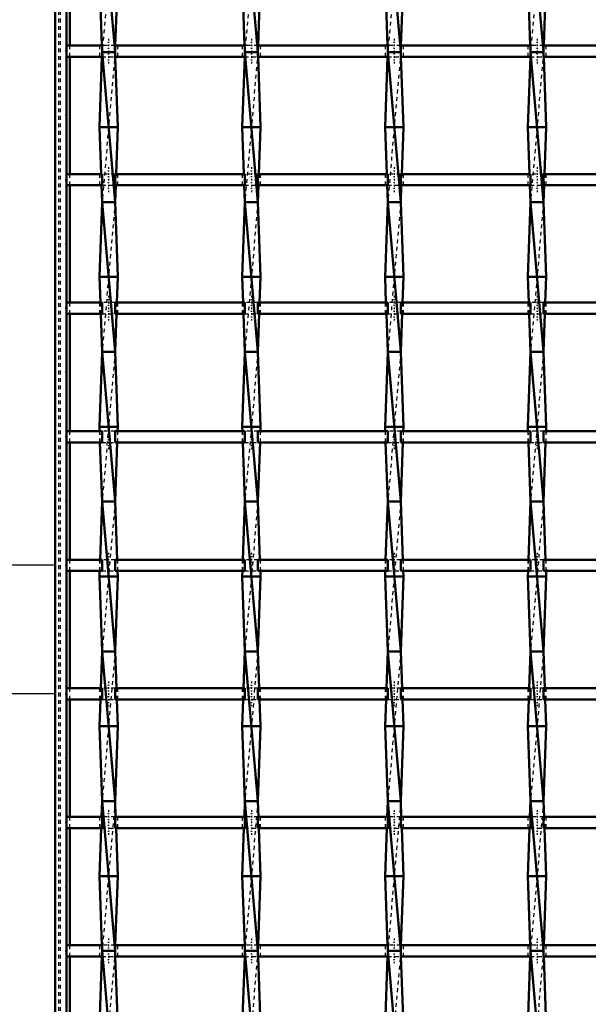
# Model space of a CAD drawing. Header units: millimetres. Extents: x -646 to 551, y -500 to 878.
# Tile 6 of 14: x -309 to -158, y -117 to 146. Entities that reach past the tile are written whole.
import ezdxf

# ---------------------------------------------------------------- set-up
doc = ezdxf.new("R2010")
doc.units = ezdxf.units.MM
doc.linetypes.add('Center', pattern=[1.5, 0.45, -0.5, 0.05, -0.5])
doc.linetypes.add('Dashed', pattern=[2, 1, -1])
for name, color, linetype, lineweight in [('2d ConnectionPoints', 7, 'Continuous', 50), ('AM_0', 7, 'Continuous', 50), ('AM_5', 3, 'Continuous', 25), ('AM_7', 7, 'Center', 25), ('AM_9', 6, 'Dashed', 25)]:
    doc.layers.add(name, color=color, linetype=linetype, lineweight=lineweight)
doc.dimstyles.new('ISO-25', dxfattribs={"dimtxt": 2.5, "dimasz": 2.5, "dimexe": 1.25, "dimexo": 0.625, "dimtad": 1, "dimtxsty": 'Standard', "dimcen": 2.5, "dimadec": 0, "dimazin": 0, "dimtfac": 1, "dimtmove": 0, "dimatfit": 3, "dimfxl": 1, "dimarcsym": 0})

# ---------------------------------------------------------------- blocks, each defined once
blk = doc.blocks.new('3_muslo3zi8k40xttmkiwqqvcgb________0_in_LSSP3303438311600100035010_4')
at = {"layer": 'AM_0'}
for p, q in [((-287.48, 177), (-284.02, 137)), ((-288.2, 157), (-287.55, 138.82)), ((-283.3, 157), (-283.95, 138.82)), ((-287.48, 137), (-284.02, 97)), ((-284.02, 137), (-287.48, 137)), ((-287.52, 135.82), (-288.2, 117)), ((-283.98, 135.82), (-283.3, 117)), ((-288.2, 117), (-287.75, 104.49)), ((-283.3, 117), (-288.2, 117)), ((-283.3, 117), (-283.75, 104.49)), ((-287.64, 101.49), (-287.48, 97)), ((-283.86, 101.49), (-284.02, 97)), ((-287.48, 97), (-288.2, 77)), ((-287.48, 97), (-284.02, 57)), ((-284.02, 97), (-287.48, 97)), ((-284.02, 97), (-283.3, 77)), ((-283.3, 77), (-288.2, 77)), ((-288.2, 77), (-287.95, 70.16)), ((-283.3, 77), (-283.55, 70.16)), ((-287.85, 67.16), (-287.48, 57)), ((-283.65, 67.16), (-284.02, 57)), ((-287.48, 57), (-288.2, 37)), ((-287.48, 57), (-284.02, 17)), ((-284.02, 57), (-287.48, 57)), ((-284.02, 57), (-283.3, 37)), ((-288.2, 37), (-288.16, 35.83)), ((-283.3, 37), (-288.2, 37)), ((-283.3, 37), (-283.34, 35.83)), ((-288.05, 32.83), (-287.48, 17)), ((-283.45, 32.83), (-284.02, 17)), ((-287.48, 17), (-288.04, 1.5)), ((-287.48, 17), (-284.02, -23)), ((-284.02, 17), (-287.48, 17)), ((-284.02, 17), (-283.46, 1.5)), ((-288.15, -1.5), (-288.2, -3)), ((-283.35, -1.5), (-283.3, -3)), ((-283.3, -3), (-288.2, -3)), ((-288.2, -3), (-287.48, -23)), ((-283.3, -3), (-284.02, -23)), ((-287.48, -23), (-287.84, -32.83)), ((-287.48, -23), (-284.02, -63)), ((-284.02, -23), (-287.48, -23)), ((-284.02, -23), (-283.66, -32.83)), ((-287.94, -35.83), (-288.2, -43)), ((-283.56, -35.83), (-283.3, -43)), ((-283.3, -43), (-288.2, -43)), ((-288.2, -43), (-287.48, -63)), ((-283.3, -43), (-284.02, -63)), ((-287.48, -63), (-287.63, -67.16)), ((-287.48, -63), (-284.02, -103)), ((-284.02, -63), (-287.48, -63)), ((-284.02, -63), (-283.87, -67.16)), ((-287.74, -70.16), (-288.2, -83)), ((-283.76, -70.16), (-283.3, -83)), ((-283.3, -83), (-288.2, -83)), ((-288.2, -83), (-287.54, -101.49)), ((-283.3, -83), (-283.96, -101.49)), ((-287.54, -104.49), (-288.2, -123)), ((-287.48, -103), (-284.02, -143)), ((-284.02, -103), (-287.48, -103)), ((-283.96, -104.49), (-283.3, -123))]:
    blk.add_line(p, q, dxfattribs=at)
at = {"layer": 'AM_9'}
for p, q in [((-284.02, 177), (-287.48, 137)), ((-287.55, 138.82), (-287.48, 137)), ((-287.48, 137), (-287.52, 135.82)), ((-284.02, 137), (-287.48, 97)), ((-283.95, 138.82), (-284.02, 137)), ((-284.02, 137), (-283.98, 135.82)), ((-287.75, 104.49), (-287.64, 101.49)), ((-283.75, 104.49), (-283.86, 101.49)), ((-284.02, 97), (-287.48, 57)), ((-287.95, 70.16), (-287.85, 67.16)), ((-283.55, 70.16), (-283.65, 67.16)), ((-284.02, 57), (-287.48, 17)), ((-288.16, 35.83), (-288.05, 32.83)), ((-283.34, 35.83), (-283.45, 32.83)), ((-284.02, 17), (-287.48, -23)), ((-288.04, 1.5), (-288.15, -1.5)), ((-283.46, 1.5), (-283.35, -1.5)), ((-284.02, -23), (-287.48, -63)), ((-287.84, -32.83), (-287.94, -35.83)), ((-283.66, -32.83), (-283.56, -35.83)), ((-284.02, -63), (-287.48, -103)), ((-287.63, -67.16), (-287.74, -70.16)), ((-283.87, -67.16), (-283.76, -70.16)), ((-287.54, -101.49), (-287.48, -103)), ((-283.96, -101.49), (-284.02, -103)), ((-287.48, -103), (-287.54, -104.49)), ((-284.02, -103), (-287.48, -143)), ((-284.02, -103), (-283.96, -104.49))]:
    blk.add_line(p, q, dxfattribs=at)
blk = doc.blocks.new('4_85v4u8kzqup87g4bwm200o7hb________0_in_LSSP3303438311600100035010_4')
at = {"layer": 'AM_0'}
for p, q in [((-249.38, 177), (-245.92, 137)), ((-250.1, 157), (-249.45, 138.82)), ((-245.2, 157), (-245.85, 138.82)), ((-249.38, 137), (-245.92, 97)), ((-245.92, 137), (-249.38, 137)), ((-249.42, 135.82), (-250.1, 117)), ((-245.88, 135.82), (-245.2, 117)), ((-250.1, 117), (-249.65, 104.49)), ((-245.2, 117), (-250.1, 117)), ((-245.2, 117), (-245.65, 104.49)), ((-249.54, 101.49), (-249.38, 97)), ((-245.76, 101.49), (-245.92, 97)), ((-249.38, 97), (-250.1, 77)), ((-249.38, 97), (-245.92, 57)), ((-245.92, 97), (-249.38, 97)), ((-245.92, 97), (-245.2, 77)), ((-245.2, 77), (-250.1, 77)), ((-250.1, 77), (-249.85, 70.16)), ((-245.2, 77), (-245.45, 70.16)), ((-249.75, 67.16), (-249.38, 57)), ((-245.55, 67.16), (-245.92, 57)), ((-249.38, 57), (-250.1, 37)), ((-249.38, 57), (-245.92, 17)), ((-245.92, 57), (-249.38, 57)), ((-245.92, 57), (-245.2, 37)), ((-250.1, 37), (-250.06, 35.83)), ((-245.2, 37), (-250.1, 37)), ((-245.2, 37), (-245.24, 35.83)), ((-249.95, 32.83), (-249.38, 17)), ((-245.35, 32.83), (-245.92, 17)), ((-249.38, 17), (-249.94, 1.5)), ((-249.38, 17), (-245.92, -23)), ((-245.92, 17), (-249.38, 17)), ((-245.92, 17), (-245.36, 1.5)), ((-250.05, -1.5), (-250.1, -3)), ((-245.25, -1.5), (-245.2, -3)), ((-245.2, -3), (-250.1, -3)), ((-250.1, -3), (-249.38, -23)), ((-245.2, -3), (-245.92, -23)), ((-249.38, -23), (-249.74, -32.83)), ((-249.38, -23), (-245.92, -63)), ((-245.92, -23), (-249.38, -23)), ((-245.92, -23), (-245.56, -32.83)), ((-249.84, -35.83), (-250.1, -43)), ((-245.46, -35.83), (-245.2, -43)), ((-250.1, -43), (-249.38, -63)), ((-245.2, -43), (-250.1, -43)), ((-245.2, -43), (-245.92, -63)), ((-249.38, -63), (-249.53, -67.16)), ((-245.92, -63), (-249.38, -63)), ((-249.38, -63), (-245.92, -103)), ((-245.92, -63), (-245.77, -67.16)), ((-249.64, -70.16), (-250.1, -83)), ((-245.66, -70.16), (-245.2, -83)), ((-245.2, -83), (-250.1, -83)), ((-250.1, -83), (-249.44, -101.49)), ((-245.2, -83), (-245.86, -101.49)), ((-249.44, -104.49), (-250.1, -123)), ((-245.92, -103), (-249.38, -103)), ((-249.38, -103), (-245.92, -143)), ((-245.86, -104.49), (-245.2, -123))]:
    blk.add_line(p, q, dxfattribs=at)
at = {"layer": 'AM_9'}
for p, q in [((-245.92, 177), (-249.38, 137)), ((-249.45, 138.82), (-249.38, 137)), ((-249.38, 137), (-249.42, 135.82)), ((-245.92, 137), (-249.38, 97)), ((-245.85, 138.82), (-245.92, 137)), ((-245.92, 137), (-245.88, 135.82)), ((-249.65, 104.49), (-249.54, 101.49)), ((-245.65, 104.49), (-245.76, 101.49)), ((-245.92, 97), (-249.38, 57)), ((-249.85, 70.16), (-249.75, 67.16)), ((-245.45, 70.16), (-245.55, 67.16)), ((-245.92, 57), (-249.38, 17)), ((-250.06, 35.83), (-249.95, 32.83)), ((-245.24, 35.83), (-245.35, 32.83)), ((-245.92, 17), (-249.38, -23)), ((-249.94, 1.5), (-250.05, -1.5)), ((-245.36, 1.5), (-245.25, -1.5)), ((-245.92, -23), (-249.38, -63)), ((-249.74, -32.83), (-249.84, -35.83)), ((-245.56, -32.83), (-245.46, -35.83)), ((-245.92, -63), (-249.38, -103)), ((-249.53, -67.16), (-249.64, -70.16)), ((-245.77, -67.16), (-245.66, -70.16)), ((-249.44, -101.49), (-249.38, -103)), ((-245.86, -101.49), (-245.92, -103)), ((-249.38, -103), (-249.44, -104.49)), ((-245.92, -103), (-249.38, -143)), ((-245.92, -103), (-245.86, -104.49))]:
    blk.add_line(p, q, dxfattribs=at)
blk = doc.blocks.new('5_fqf1so6olujk1o4ggjstrt3co________0_in_LSSP3303438311600100035010_4')
at = {"layer": 'AM_0'}
for p, q in [((-211.28, 177), (-207.82, 137)), ((-212, 157), (-211.35, 138.82)), ((-207.1, 157), (-207.75, 138.82)), ((-211.28, 137), (-207.82, 97)), ((-207.82, 137), (-211.28, 137)), ((-211.32, 135.82), (-212, 117)), ((-207.78, 135.82), (-207.1, 117)), ((-207.1, 117), (-212, 117)), ((-212, 117), (-211.55, 104.49)), ((-207.1, 117), (-207.55, 104.49)), ((-211.44, 101.49), (-211.28, 97)), ((-207.66, 101.49), (-207.82, 97)), ((-211.28, 97), (-212, 77)), ((-211.28, 97), (-207.82, 57)), ((-207.82, 97), (-211.28, 97)), ((-207.82, 97), (-207.1, 77)), ((-212, 77), (-211.75, 70.16)), ((-207.1, 77), (-212, 77)), ((-207.1, 77), (-207.35, 70.16)), ((-211.65, 67.16), (-211.28, 57)), ((-207.45, 67.16), (-207.82, 57)), ((-211.28, 57), (-212, 37)), ((-211.28, 57), (-207.82, 17)), ((-207.82, 57), (-211.28, 57)), ((-207.82, 57), (-207.1, 37)), ((-212, 37), (-211.96, 35.83)), ((-207.1, 37), (-212, 37)), ((-207.1, 37), (-207.14, 35.83)), ((-211.85, 32.83), (-211.28, 17)), ((-207.25, 32.83), (-207.82, 17)), ((-211.28, 17), (-211.84, 1.5)), ((-211.28, 17), (-207.82, -23)), ((-207.82, 17), (-211.28, 17)), ((-207.82, 17), (-207.26, 1.5)), ((-211.95, -1.5), (-212, -3)), ((-207.15, -1.5), (-207.1, -3)), ((-207.1, -3), (-212, -3)), ((-212, -3), (-211.28, -23)), ((-207.1, -3), (-207.82, -23)), ((-211.28, -23), (-211.64, -32.83)), ((-211.28, -23), (-207.82, -63)), ((-207.82, -23), (-211.28, -23)), ((-207.82, -23), (-207.46, -32.83)), ((-211.74, -35.83), (-212, -43)), ((-207.36, -35.83), (-207.1, -43)), ((-207.1, -43), (-212, -43)), ((-212, -43), (-211.28, -63)), ((-207.1, -43), (-207.82, -63)), ((-211.28, -63), (-211.43, -67.16)), ((-207.82, -63), (-211.28, -63)), ((-211.28, -63), (-207.82, -103)), ((-207.82, -63), (-207.67, -67.16)), ((-211.54, -70.16), (-212, -83)), ((-207.56, -70.16), (-207.1, -83)), ((-207.1, -83), (-212, -83)), ((-212, -83), (-211.34, -101.49)), ((-207.1, -83), (-207.76, -101.49)), ((-211.34, -104.49), (-212, -123)), ((-211.28, -103), (-207.82, -143)), ((-207.82, -103), (-211.28, -103)), ((-207.76, -104.49), (-207.1, -123))]:
    blk.add_line(p, q, dxfattribs=at)
at = {"layer": 'AM_9'}
for p, q in [((-207.82, 177), (-211.28, 137)), ((-211.35, 138.82), (-211.28, 137)), ((-211.28, 137), (-211.32, 135.82)), ((-207.82, 137), (-211.28, 97)), ((-207.75, 138.82), (-207.82, 137)), ((-207.82, 137), (-207.78, 135.82)), ((-211.55, 104.49), (-211.44, 101.49)), ((-207.55, 104.49), (-207.66, 101.49)), ((-207.82, 97), (-211.28, 57)), ((-211.75, 70.16), (-211.65, 67.16)), ((-207.35, 70.16), (-207.45, 67.16)), ((-207.82, 57), (-211.28, 17)), ((-211.96, 35.83), (-211.85, 32.83)), ((-207.14, 35.83), (-207.25, 32.83)), ((-207.82, 17), (-211.28, -23)), ((-211.84, 1.5), (-211.95, -1.5)), ((-207.26, 1.5), (-207.15, -1.5)), ((-207.82, -23), (-211.28, -63)), ((-211.64, -32.83), (-211.74, -35.83)), ((-207.46, -32.83), (-207.36, -35.83)), ((-207.82, -63), (-211.28, -103)), ((-211.43, -67.16), (-211.54, -70.16)), ((-207.67, -67.16), (-207.56, -70.16)), ((-211.34, -101.49), (-211.28, -103)), ((-207.76, -101.49), (-207.82, -103)), ((-211.28, -103), (-211.34, -104.49)), ((-207.82, -103), (-211.28, -143)), ((-207.82, -103), (-207.76, -104.49))]:
    blk.add_line(p, q, dxfattribs=at)
blk = doc.blocks.new('6_9ppn6gyrq54r5pyxd0qzpzkvc________0_in_LSSP3303438311600100035010_4')
at = {"layer": 'AM_0'}
for p, q in [((-173.18, 177), (-169.72, 137)), ((-173.9, 157), (-173.25, 138.82)), ((-169, 157), (-169.65, 138.82)), ((-173.18, 137), (-169.72, 97)), ((-169.72, 137), (-173.18, 137)), ((-173.22, 135.82), (-173.9, 117)), ((-169.68, 135.82), (-169, 117)), ((-173.9, 117), (-173.45, 104.49)), ((-169, 117), (-173.9, 117)), ((-169, 117), (-169.45, 104.49)), ((-173.34, 101.49), (-173.18, 97)), ((-169.56, 101.49), (-169.72, 97)), ((-173.18, 97), (-173.9, 77)), ((-173.18, 97), (-169.72, 57)), ((-169.72, 97), (-173.18, 97)), ((-169.72, 97), (-169, 77)), ((-169, 77), (-173.9, 77)), ((-173.9, 77), (-173.65, 70.16)), ((-169, 77), (-169.25, 70.16)), ((-173.55, 67.16), (-173.18, 57)), ((-169.35, 67.16), (-169.72, 57)), ((-173.18, 57), (-173.9, 37)), ((-173.18, 57), (-169.72, 17)), ((-169.72, 57), (-173.18, 57)), ((-169.72, 57), (-169, 37)), ((-173.9, 37), (-173.86, 35.83)), ((-169, 37), (-173.9, 37)), ((-169, 37), (-169.04, 35.83)), ((-173.75, 32.83), (-173.18, 17)), ((-169.15, 32.83), (-169.72, 17)), ((-173.18, 17), (-173.74, 1.5)), ((-173.18, 17), (-169.72, -23)), ((-169.72, 17), (-173.18, 17)), ((-169.72, 17), (-169.16, 1.5)), ((-173.85, -1.5), (-173.9, -3)), ((-169.05, -1.5), (-169, -3)), ((-169, -3), (-173.9, -3)), ((-173.9, -3), (-173.18, -23)), ((-169, -3), (-169.72, -23)), ((-173.18, -23), (-173.54, -32.83)), ((-173.18, -23), (-169.72, -63)), ((-169.72, -23), (-173.18, -23)), ((-169.72, -23), (-169.36, -32.83)), ((-173.64, -35.83), (-173.9, -43)), ((-169.26, -35.83), (-169, -43)), ((-173.9, -43), (-173.18, -63)), ((-169, -43), (-173.9, -43)), ((-169, -43), (-169.72, -63)), ((-173.18, -63), (-173.33, -67.16)), ((-173.18, -63), (-169.72, -103)), ((-169.72, -63), (-173.18, -63)), ((-169.72, -63), (-169.57, -67.16)), ((-173.44, -70.16), (-173.9, -83)), ((-169.46, -70.16), (-169, -83)), ((-173.9, -83), (-173.24, -101.49)), ((-169, -83), (-173.9, -83)), ((-169, -83), (-169.66, -101.49)), ((-173.24, -104.49), (-173.9, -123)), ((-169.72, -103), (-173.18, -103)), ((-173.18, -103), (-169.72, -143)), ((-169.66, -104.49), (-169, -123))]:
    blk.add_line(p, q, dxfattribs=at)
at = {"layer": 'AM_9'}
for p, q in [((-169.72, 177), (-173.18, 137)), ((-173.25, 138.82), (-173.18, 137)), ((-173.18, 137), (-173.22, 135.82)), ((-169.72, 137), (-173.18, 97)), ((-169.65, 138.82), (-169.72, 137)), ((-169.72, 137), (-169.68, 135.82)), ((-173.45, 104.49), (-173.34, 101.49)), ((-169.45, 104.49), (-169.56, 101.49)), ((-169.72, 97), (-173.18, 57)), ((-173.65, 70.16), (-173.55, 67.16)), ((-169.25, 70.16), (-169.35, 67.16)), ((-169.72, 57), (-173.18, 17)), ((-173.86, 35.83), (-173.75, 32.83)), ((-169.04, 35.83), (-169.15, 32.83)), ((-169.72, 17), (-173.18, -23)), ((-173.74, 1.5), (-173.85, -1.5)), ((-169.16, 1.5), (-169.05, -1.5)), ((-169.72, -23), (-173.18, -63)), ((-173.54, -32.83), (-173.64, -35.83)), ((-169.36, -32.83), (-169.26, -35.83)), ((-169.72, -63), (-173.18, -103)), ((-173.33, -67.16), (-173.44, -70.16)), ((-169.57, -67.16), (-169.46, -70.16)), ((-173.24, -101.49), (-173.18, -103)), ((-169.66, -101.49), (-169.72, -103)), ((-173.18, -103), (-173.24, -104.49)), ((-169.72, -103), (-173.18, -143)), ((-169.72, -103), (-169.66, -104.49))]:
    blk.add_line(p, q, dxfattribs=at)
blk = doc.blocks.new('31_0ina90uy3ljpua3eemhsw86gu________0_in_LSSP3303438311600100035010_4')
at = {"layer": 'AM_0'}
for p, q in [((-287.48, -101.49), (-297, -101.49)), ((-297, -101.49), (-297, -104.49)), ((-287.48, -101.49), (-287.48, -104.49)), ((-249.38, -101.49), (-284.02, -101.49)), ((-284.02, -104.49), (-284.02, -101.49)), ((-249.38, -101.49), (-249.38, -104.49)), ((-245.92, -104.49), (-245.92, -101.49)), ((-211.28, -101.49), (-245.92, -101.49)), ((-211.28, -101.49), (-211.28, -104.49)), ((-207.82, -104.49), (-207.82, -101.49)), ((-173.18, -101.49), (-207.82, -101.49)), ((-173.18, -101.49), (-173.18, -104.49)), ((-135.08, -101.49), (-169.72, -101.49)), ((-169.72, -104.49), (-169.72, -101.49)), ((-287.48, -104.49), (-297, -104.49)), ((-249.38, -104.49), (-284.02, -104.49)), ((-211.28, -104.49), (-245.92, -104.49)), ((-173.18, -104.49), (-207.82, -104.49)), ((-135.08, -104.49), (-169.72, -104.49))]:
    blk.add_line(p, q, dxfattribs=at)
at = {"layer": 'AM_7'}
for p, q in [((-285.75, -99.69), (-285.75, -106.29)), ((-247.65, -99.69), (-247.65, -106.29)), ((-209.55, -99.69), (-209.55, -106.29)), ((-171.45, -99.69), (-171.45, -106.29))]:
    blk.add_line(p, q, dxfattribs=at)
at = {"layer": 'AM_9'}
for p, q in [((-288.2, -101.49), (-288.2, -104.49)), ((-284.02, -101.49), (-287.48, -101.49)), ((-283.3, -104.49), (-283.3, -101.49)), ((-250.1, -101.49), (-250.1, -104.49)), ((-245.92, -101.49), (-249.38, -101.49)), ((-245.2, -104.49), (-245.2, -101.49)), ((-212, -101.49), (-212, -104.49)), ((-207.82, -101.49), (-211.28, -101.49)), ((-207.1, -104.49), (-207.1, -101.49)), ((-173.9, -101.49), (-173.9, -104.49)), ((-169.72, -101.49), (-173.18, -101.49)), ((-169, -104.49), (-169, -101.49)), ((-287.48, -104.49), (-284.02, -104.49)), ((-249.38, -104.49), (-245.92, -104.49)), ((-211.28, -104.49), (-207.82, -104.49)), ((-173.18, -104.49), (-169.72, -104.49))]:
    blk.add_line(p, q, dxfattribs=at)
blk = doc.blocks.new('32_8511xk1hgvdo93a7rpyifoqjh________0_in_LSSP3303438311600100035010_4')
at = {"layer": 'AM_0'}
for p, q in [((-287.48, -67.16), (-297, -67.16)), ((-297, -67.16), (-297, -70.16)), ((-287.48, -67.16), (-287.48, -70.16)), ((-249.38, -67.16), (-284.02, -67.16)), ((-284.02, -70.16), (-284.02, -67.16)), ((-249.38, -67.16), (-249.38, -70.16)), ((-245.92, -70.16), (-245.92, -67.16)), ((-211.28, -67.16), (-245.92, -67.16)), ((-211.28, -67.16), (-211.28, -70.16)), ((-207.82, -70.16), (-207.82, -67.16)), ((-173.18, -67.16), (-207.82, -67.16)), ((-173.18, -67.16), (-173.18, -70.16)), ((-169.72, -70.16), (-169.72, -67.16)), ((-135.08, -67.16), (-169.72, -67.16)), ((-287.48, -70.16), (-297, -70.16)), ((-249.38, -70.16), (-284.02, -70.16)), ((-211.28, -70.16), (-245.92, -70.16)), ((-173.18, -70.16), (-207.82, -70.16)), ((-135.08, -70.16), (-169.72, -70.16))]:
    blk.add_line(p, q, dxfattribs=at)
at = {"layer": 'AM_7'}
for p, q in [((-285.75, -65.36), (-285.75, -71.96)), ((-247.65, -65.36), (-247.65, -71.96)), ((-209.55, -65.36), (-209.55, -71.96)), ((-171.45, -65.36), (-171.45, -71.96))]:
    blk.add_line(p, q, dxfattribs=at)
at = {"layer": 'AM_9'}
for p, q in [((-288.2, -67.16), (-288.2, -70.16)), ((-284.02, -67.16), (-287.48, -67.16)), ((-283.3, -70.16), (-283.3, -67.16)), ((-250.1, -67.16), (-250.1, -70.16)), ((-245.92, -67.16), (-249.38, -67.16)), ((-245.2, -70.16), (-245.2, -67.16)), ((-212, -67.16), (-212, -70.16)), ((-207.82, -67.16), (-211.28, -67.16)), ((-207.1, -70.16), (-207.1, -67.16)), ((-173.9, -67.16), (-173.9, -70.16)), ((-169.72, -67.16), (-173.18, -67.16)), ((-169, -70.16), (-169, -67.16)), ((-287.48, -70.16), (-284.02, -70.16)), ((-249.38, -70.16), (-245.92, -70.16)), ((-211.28, -70.16), (-207.82, -70.16)), ((-173.18, -70.16), (-169.72, -70.16))]:
    blk.add_line(p, q, dxfattribs=at)
blk = doc.blocks.new('33_94chgt7ziehnx2lecdocr4oca________0_in_LSSP3303438311600100035010_4')
at = {"layer": 'AM_0'}
for p, q in [((-287.48, -32.83), (-297, -32.83)), ((-297, -32.83), (-297, -35.83)), ((-287.48, -32.83), (-287.48, -35.83)), ((-249.38, -32.83), (-284.02, -32.83)), ((-284.02, -35.83), (-284.02, -32.83)), ((-249.38, -32.83), (-249.38, -35.83)), ((-245.92, -35.83), (-245.92, -32.83)), ((-211.28, -32.83), (-245.92, -32.83)), ((-211.28, -32.83), (-211.28, -35.83)), ((-207.82, -35.83), (-207.82, -32.83)), ((-173.18, -32.83), (-207.82, -32.83)), ((-173.18, -32.83), (-173.18, -35.83)), ((-169.72, -35.83), (-169.72, -32.83)), ((-135.08, -32.83), (-169.72, -32.83)), ((-287.48, -35.83), (-297, -35.83)), ((-249.38, -35.83), (-284.02, -35.83)), ((-211.28, -35.83), (-245.92, -35.83)), ((-173.18, -35.83), (-207.82, -35.83)), ((-135.08, -35.83), (-169.72, -35.83))]:
    blk.add_line(p, q, dxfattribs=at)
at = {"layer": 'AM_7'}
for p, q in [((-285.75, -31.03), (-285.75, -37.63)), ((-247.65, -31.03), (-247.65, -37.63)), ((-209.55, -31.03), (-209.55, -37.63)), ((-171.45, -31.03), (-171.45, -37.63))]:
    blk.add_line(p, q, dxfattribs=at)
at = {"layer": 'AM_9'}
for p, q in [((-288.2, -32.83), (-288.2, -35.83)), ((-284.02, -32.83), (-287.48, -32.83)), ((-283.3, -35.83), (-283.3, -32.83)), ((-250.1, -32.83), (-250.1, -35.83)), ((-245.92, -32.83), (-249.38, -32.83)), ((-245.2, -35.83), (-245.2, -32.83)), ((-212, -32.83), (-212, -35.83)), ((-207.82, -32.83), (-211.28, -32.83)), ((-207.1, -35.83), (-207.1, -32.83)), ((-173.9, -32.83), (-173.9, -35.83)), ((-169.72, -32.83), (-173.18, -32.83)), ((-169, -35.83), (-169, -32.83)), ((-287.48, -35.83), (-284.02, -35.83)), ((-249.38, -35.83), (-245.92, -35.83)), ((-211.28, -35.83), (-207.82, -35.83)), ((-173.18, -35.83), (-169.72, -35.83))]:
    blk.add_line(p, q, dxfattribs=at)
blk = doc.blocks.new('34_d1t9xfccaoarnxmzxgt5xmv71________0_in_LSSP3303438311600100035010_4')
at = {"layer": 'AM_0'}
for p, q in [((-287.48, 1.5), (-297, 1.5)), ((-297, 1.5), (-297, -1.5)), ((-287.48, 1.5), (-287.48, -1.5)), ((-284.02, -1.5), (-284.02, 1.5)), ((-249.38, 1.5), (-284.02, 1.5)), ((-249.38, 1.5), (-249.38, -1.5)), ((-245.92, -1.5), (-245.92, 1.5)), ((-211.28, 1.5), (-245.92, 1.5)), ((-211.28, 1.5), (-211.28, -1.5)), ((-207.82, -1.5), (-207.82, 1.5)), ((-173.18, 1.5), (-207.82, 1.5)), ((-173.18, 1.5), (-173.18, -1.5)), ((-169.72, -1.5), (-169.72, 1.5)), ((-135.08, 1.5), (-169.72, 1.5)), ((-287.48, -1.5), (-297, -1.5)), ((-249.38, -1.5), (-284.02, -1.5)), ((-211.28, -1.5), (-245.92, -1.5)), ((-173.18, -1.5), (-207.82, -1.5)), ((-135.08, -1.5), (-169.72, -1.5))]:
    blk.add_line(p, q, dxfattribs=at)
at = {"layer": 'AM_7'}
for p, q in [((-285.75, 3.3), (-285.75, -3.3)), ((-247.65, 3.3), (-247.65, -3.3)), ((-209.55, 3.3), (-209.55, -3.3)), ((-171.45, 3.3), (-171.45, -3.3))]:
    blk.add_line(p, q, dxfattribs=at)
at = {"layer": 'AM_9'}
for p, q in [((-288.2, 1.5), (-288.2, -1.5)), ((-284.02, 1.5), (-287.48, 1.5)), ((-283.3, -1.5), (-283.3, 1.5)), ((-250.1, 1.5), (-250.1, -1.5)), ((-245.92, 1.5), (-249.38, 1.5)), ((-245.2, -1.5), (-245.2, 1.5)), ((-212, 1.5), (-212, -1.5)), ((-207.82, 1.5), (-211.28, 1.5)), ((-207.1, -1.5), (-207.1, 1.5)), ((-173.9, 1.5), (-173.9, -1.5)), ((-169.72, 1.5), (-173.18, 1.5)), ((-169, -1.5), (-169, 1.5)), ((-287.48, -1.5), (-284.02, -1.5)), ((-249.38, -1.5), (-245.92, -1.5)), ((-211.28, -1.5), (-207.82, -1.5)), ((-173.18, -1.5), (-169.72, -1.5))]:
    blk.add_line(p, q, dxfattribs=at)
blk = doc.blocks.new('35_6h0ivt1k0wa5dbccb4k9xcmjd________0_in_LSSP3303438311600100035010_4')
at = {"layer": 'AM_0'}
for p, q in [((-287.48, 35.83), (-297, 35.83)), ((-297, 35.83), (-297, 32.83)), ((-287.48, 35.83), (-287.48, 32.83)), ((-284.02, 32.83), (-284.02, 35.83)), ((-249.38, 35.83), (-284.02, 35.83)), ((-249.38, 35.83), (-249.38, 32.83)), ((-245.92, 32.83), (-245.92, 35.83)), ((-211.28, 35.83), (-245.92, 35.83)), ((-211.28, 35.83), (-211.28, 32.83)), ((-207.82, 32.83), (-207.82, 35.83)), ((-173.18, 35.83), (-207.82, 35.83)), ((-173.18, 35.83), (-173.18, 32.83)), ((-169.72, 32.83), (-169.72, 35.83)), ((-135.08, 35.83), (-169.72, 35.83)), ((-287.48, 32.83), (-297, 32.83)), ((-249.38, 32.83), (-284.02, 32.83)), ((-211.28, 32.83), (-245.92, 32.83)), ((-173.18, 32.83), (-207.82, 32.83)), ((-135.08, 32.83), (-169.72, 32.83))]:
    blk.add_line(p, q, dxfattribs=at)
at = {"layer": 'AM_7'}
for p, q in [((-285.75, 37.63), (-285.75, 31.03)), ((-247.65, 37.63), (-247.65, 31.03)), ((-209.55, 37.63), (-209.55, 31.03)), ((-171.45, 37.63), (-171.45, 31.03))]:
    blk.add_line(p, q, dxfattribs=at)
at = {"layer": 'AM_9'}
for p, q in [((-288.2, 35.83), (-288.2, 32.83)), ((-284.02, 35.83), (-287.48, 35.83)), ((-283.3, 32.83), (-283.3, 35.83)), ((-250.1, 35.83), (-250.1, 32.83)), ((-245.92, 35.83), (-249.38, 35.83)), ((-245.2, 32.83), (-245.2, 35.83)), ((-212, 35.83), (-212, 32.83)), ((-207.82, 35.83), (-211.28, 35.83)), ((-207.1, 32.83), (-207.1, 35.83)), ((-173.9, 35.83), (-173.9, 32.83)), ((-169.72, 35.83), (-173.18, 35.83)), ((-169, 32.83), (-169, 35.83)), ((-287.48, 32.83), (-284.02, 32.83)), ((-249.38, 32.83), (-245.92, 32.83)), ((-211.28, 32.83), (-207.82, 32.83)), ((-173.18, 32.83), (-169.72, 32.83))]:
    blk.add_line(p, q, dxfattribs=at)
blk = doc.blocks.new('36_wagqqj6xveh5w0vnrxdjmpzhg________0_in_LSSP3303438311600100035010_4')
at = {"layer": 'AM_0'}
for p, q in [((-287.48, 70.16), (-297, 70.16)), ((-297, 70.16), (-297, 67.16)), ((-287.48, 70.16), (-287.48, 67.16)), ((-284.02, 67.16), (-284.02, 70.16)), ((-249.38, 70.16), (-284.02, 70.16)), ((-249.38, 70.16), (-249.38, 67.16)), ((-245.92, 67.16), (-245.92, 70.16)), ((-211.28, 70.16), (-245.92, 70.16)), ((-211.28, 70.16), (-211.28, 67.16)), ((-207.82, 67.16), (-207.82, 70.16)), ((-173.18, 70.16), (-207.82, 70.16)), ((-173.18, 70.16), (-173.18, 67.16)), ((-135.08, 70.16), (-169.72, 70.16)), ((-169.72, 67.16), (-169.72, 70.16)), ((-287.48, 67.16), (-297, 67.16)), ((-249.38, 67.16), (-284.02, 67.16)), ((-211.28, 67.16), (-245.92, 67.16)), ((-173.18, 67.16), (-207.82, 67.16)), ((-135.08, 67.16), (-169.72, 67.16))]:
    blk.add_line(p, q, dxfattribs=at)
at = {"layer": 'AM_7'}
for p, q in [((-285.75, 71.96), (-285.75, 65.36)), ((-247.65, 71.96), (-247.65, 65.36)), ((-209.55, 71.96), (-209.55, 65.36)), ((-171.45, 71.96), (-171.45, 65.36))]:
    blk.add_line(p, q, dxfattribs=at)
at = {"layer": 'AM_9'}
for p, q in [((-288.2, 70.16), (-288.2, 67.16)), ((-284.02, 70.16), (-287.48, 70.16)), ((-283.3, 67.16), (-283.3, 70.16)), ((-250.1, 70.16), (-250.1, 67.16)), ((-245.92, 70.16), (-249.38, 70.16)), ((-245.2, 67.16), (-245.2, 70.16)), ((-212, 70.16), (-212, 67.16)), ((-207.82, 70.16), (-211.28, 70.16)), ((-207.1, 67.16), (-207.1, 70.16)), ((-173.9, 70.16), (-173.9, 67.16)), ((-169.72, 70.16), (-173.18, 70.16)), ((-169, 67.16), (-169, 70.16)), ((-287.48, 67.16), (-284.02, 67.16)), ((-249.38, 67.16), (-245.92, 67.16)), ((-211.28, 67.16), (-207.82, 67.16)), ((-173.18, 67.16), (-169.72, 67.16))]:
    blk.add_line(p, q, dxfattribs=at)
blk = doc.blocks.new('37_4633n8saxasla5xuiq97lk80f________0_in_LSSP3303438311600100035010_4')
at = {"layer": 'AM_0'}
for p, q in [((-287.48, 104.49), (-297, 104.49)), ((-297, 104.49), (-297, 101.49)), ((-287.48, 104.49), (-287.48, 101.49)), ((-284.02, 101.49), (-284.02, 104.49)), ((-249.38, 104.49), (-284.02, 104.49)), ((-249.38, 104.49), (-249.38, 101.49)), ((-245.92, 101.49), (-245.92, 104.49)), ((-211.28, 104.49), (-245.92, 104.49)), ((-211.28, 104.49), (-211.28, 101.49)), ((-207.82, 101.49), (-207.82, 104.49)), ((-173.18, 104.49), (-207.82, 104.49)), ((-173.18, 104.49), (-173.18, 101.49)), ((-169.72, 101.49), (-169.72, 104.49)), ((-135.08, 104.49), (-169.72, 104.49)), ((-287.48, 101.49), (-297, 101.49)), ((-249.38, 101.49), (-284.02, 101.49)), ((-211.28, 101.49), (-245.92, 101.49)), ((-173.18, 101.49), (-207.82, 101.49)), ((-135.08, 101.49), (-169.72, 101.49))]:
    blk.add_line(p, q, dxfattribs=at)
at = {"layer": 'AM_7'}
for p, q in [((-285.75, 106.29), (-285.75, 99.69)), ((-247.65, 106.29), (-247.65, 99.69)), ((-209.55, 106.29), (-209.55, 99.69)), ((-171.45, 106.29), (-171.45, 99.69))]:
    blk.add_line(p, q, dxfattribs=at)
at = {"layer": 'AM_9'}
for p, q in [((-288.2, 104.49), (-288.2, 101.49)), ((-284.02, 104.49), (-287.48, 104.49)), ((-283.3, 101.49), (-283.3, 104.49)), ((-250.1, 104.49), (-250.1, 101.49)), ((-245.92, 104.49), (-249.38, 104.49)), ((-245.2, 101.49), (-245.2, 104.49)), ((-212, 104.49), (-212, 101.49)), ((-207.82, 104.49), (-211.28, 104.49)), ((-207.1, 101.49), (-207.1, 104.49)), ((-173.9, 104.49), (-173.9, 101.49)), ((-169.72, 104.49), (-173.18, 104.49)), ((-169, 101.49), (-169, 104.49)), ((-287.48, 101.49), (-284.02, 101.49)), ((-249.38, 101.49), (-245.92, 101.49)), ((-211.28, 101.49), (-207.82, 101.49)), ((-173.18, 101.49), (-169.72, 101.49))]:
    blk.add_line(p, q, dxfattribs=at)
blk = doc.blocks.new('38_bfsf2dpyel67l1cjt2nxkda3k________0_in_LSSP3303438311600100035010_4')
at = {"layer": 'AM_0'}
for p, q in [((-287.48, 138.82), (-297, 138.82)), ((-297, 138.82), (-297, 135.82)), ((-287.48, 138.82), (-287.48, 135.82)), ((-284.02, 135.82), (-284.02, 138.82)), ((-249.38, 138.82), (-284.02, 138.82)), ((-249.38, 138.82), (-249.38, 135.82)), ((-245.92, 135.82), (-245.92, 138.82)), ((-211.28, 138.82), (-245.92, 138.82)), ((-211.28, 138.82), (-211.28, 135.82)), ((-207.82, 135.82), (-207.82, 138.82)), ((-173.18, 138.82), (-207.82, 138.82)), ((-173.18, 138.82), (-173.18, 135.82)), ((-169.72, 135.82), (-169.72, 138.82)), ((-135.08, 138.82), (-169.72, 138.82)), ((-287.48, 135.82), (-297, 135.82)), ((-249.38, 135.82), (-284.02, 135.82)), ((-211.28, 135.82), (-245.92, 135.82)), ((-173.18, 135.82), (-207.82, 135.82)), ((-135.08, 135.82), (-169.72, 135.82))]:
    blk.add_line(p, q, dxfattribs=at)
at = {"layer": 'AM_7'}
for p, q in [((-285.75, 140.62), (-285.75, 134.02)), ((-247.65, 140.62), (-247.65, 134.02)), ((-209.55, 140.62), (-209.55, 134.02)), ((-171.45, 140.62), (-171.45, 134.02))]:
    blk.add_line(p, q, dxfattribs=at)
at = {"layer": 'AM_9'}
for p, q in [((-288.2, 138.82), (-288.2, 135.82)), ((-284.02, 138.82), (-287.48, 138.82)), ((-283.3, 135.82), (-283.3, 138.82)), ((-250.1, 138.82), (-250.1, 135.82)), ((-245.92, 138.82), (-249.38, 138.82)), ((-245.2, 135.82), (-245.2, 138.82)), ((-212, 138.82), (-212, 135.82)), ((-207.82, 138.82), (-211.28, 138.82)), ((-207.1, 135.82), (-207.1, 138.82)), ((-173.9, 138.82), (-173.9, 135.82)), ((-169.72, 138.82), (-173.18, 138.82)), ((-169, 135.82), (-169, 138.82)), ((-287.48, 135.82), (-284.02, 135.82)), ((-249.38, 135.82), (-245.92, 135.82)), ((-211.28, 135.82), (-207.82, 135.82)), ((-173.18, 135.82), (-169.72, 135.82))]:
    blk.add_line(p, q, dxfattribs=at)
blk = doc.blocks.new('49_rmg9ajel5ylmgufopd2ibop5f________0_in_LSSP3303438311600100035010_4')
at = {"layer": 'AM_0'}
for p, q in [((-300, -497), (-300, 497)), ((-297, -497), (-297, 497)), ((-296.05, 138.82), (-296.05, 170.15)), ((-296.05, 104.49), (-296.05, 135.82)), ((-296.05, 70.16), (-296.05, 101.49)), ((-296.05, 35.83), (-296.05, 67.16)), ((-296.05, 1.5), (-296.05, 32.83)), ((-296.05, -32.83), (-296.05, -1.5)), ((-296.05, -67.16), (-296.05, -35.83)), ((-296.05, -101.49), (-296.05, -70.16)), ((-296.05, -135.82), (-296.05, -104.49))]:
    blk.add_line(p, q, dxfattribs=at)
at = {"layer": 'AM_9'}
for p, q in [((-298.99, -497), (-298.99, 497)), ((-298.55, -497), (-298.55, 497)), ((-296.05, 135.82), (-296.05, 138.82)), ((-296.05, 101.49), (-296.05, 104.49)), ((-296.05, 67.16), (-296.05, 70.16)), ((-296.05, 32.83), (-296.05, 35.83)), ((-296.05, -1.5), (-296.05, 1.5)), ((-296.05, -35.83), (-296.05, -32.83)), ((-296.05, -70.16), (-296.05, -67.16)), ((-296.05, -104.49), (-296.05, -101.49))]:
    blk.add_line(p, q, dxfattribs=at)
blk = doc.blocks.new('*D50')
at = {"layer": 'AM_5', "color": 0, "lineweight": -2}
for p, q in [((-300, 500), (-520, 500)), ((-520, 460), (-520, 208.94)), ((-520, -460), (-520, -208.94)), ((-300, -500), (-520, -500))]:
    blk.add_line(p, q, dxfattribs=at)
at = {"layer": 'AM_5', "color": 0}
for points in [[(-513.33, 460), (-526.67, 460), (-520, 500)], [(-526.67, -460), (-513.33, -460), (-520, -500)]]:
    blk.add_solid(points, dxfattribs=at)
at = {"layer": 'Defpoints', "color": 0}
for p in [(-300, 500), (-520, -500), (-300, -500)]:
    blk.add_point(p, dxfattribs=at)
at = {"layer": 'AM_5', "color": 0, "insert": (-520, 0), "char_height": 40, "attachment_point": 5, "rotation": 90}
blk.add_mtext('B = 1000 mm', dxfattribs=at)
blk = doc.blocks.new('*D53')
at = {"layer": 'AM_5', "color": 0, "lineweight": -2}
for p, q in [((-400, 40), (-400, 80)), ((-300, 0), (-400, 0)), ((-400, -34.33), (-400, 0)), ((-300, -34.33), (-400, -34.33)), ((-400, -74.33), (-400, -114.33))]:
    blk.add_line(p, q, dxfattribs=at)
at = {"layer": 'AM_5', "color": 0}
for points in [[(-406.67, 40), (-393.33, 40), (-400, 0)], [(-393.33, -74.33), (-406.67, -74.33), (-400, -34.33)]]:
    blk.add_solid(points, dxfattribs=at)
at = {"layer": 'Defpoints', "color": 0}
for p in [(-400, 0), (-300, 0), (-300, -34.33)]:
    blk.add_point(p, dxfattribs=at)
at = {"layer": 'AM_5', "color": 0, "insert": (-420, 224), "char_height": 40, "attachment_point": 5, "rotation": 90}
blk.add_mtext('TT = 34.3 mm', dxfattribs=at)

msp = doc.modelspace()

# ---------------------------------------------------------------- linework, layer by layer
at = {"layer": '2d ConnectionPoints'}
for p in [(-297, 137.32), (-297, 137.32), (-297, 120.155), (-297, 102.99), (-297, 102.99), (-297, 85.825), (-297, 68.66), (-297, 68.66), (-297, 51.495), (-297, 34.33), (-297, 34.33), (-297, 17.165), (-297, 0), (-297, 0), (-297, -17.165), (-297, -34.33), (-297, -34.33), (-297, -51.495), (-297, -68.66), (-297, -68.66), (-297, -85.825), (-297, -102.99), (-297, -102.99)]:
    msp.add_point(p, dxfattribs=at)

# ---------------------------------------------------------------- block references
for name in ['49_rmg9ajel5ylmgufopd2ibop5f________0_in_LSSP3303438311600100035010_4', '3_muslo3zi8k40xttmkiwqqvcgb________0_in_LSSP3303438311600100035010_4', '4_85v4u8kzqup87g4bwm200o7hb________0_in_LSSP3303438311600100035010_4', '5_fqf1so6olujk1o4ggjstrt3co________0_in_LSSP3303438311600100035010_4', '6_9ppn6gyrq54r5pyxd0qzpzkvc________0_in_LSSP3303438311600100035010_4', '38_bfsf2dpyel67l1cjt2nxkda3k________0_in_LSSP3303438311600100035010_4', '37_4633n8saxasla5xuiq97lk80f________0_in_LSSP3303438311600100035010_4', '36_wagqqj6xveh5w0vnrxdjmpzhg________0_in_LSSP3303438311600100035010_4', '35_6h0ivt1k0wa5dbccb4k9xcmjd________0_in_LSSP3303438311600100035010_4', '34_d1t9xfccaoarnxmzxgt5xmv71________0_in_LSSP3303438311600100035010_4', '33_94chgt7ziehnx2lecdocr4oca________0_in_LSSP3303438311600100035010_4', '32_8511xk1hgvdo93a7rpyifoqjh________0_in_LSSP3303438311600100035010_4', '31_0ina90uy3ljpua3eemhsw86gu________0_in_LSSP3303438311600100035010_4']:
    msp.add_blockref(name, (0, 0))

# ---------------------------------------------------------------- dimensions: what is measured, and where the dimension line sits
at = {"layer": 'AM_5'}
for base, p1, p2, text, picture, middle in [((-520, -500), (-300, 500), (-300, -500), 'B = 1000 mm', '*D50', (-520, 0)), ((-400, 0), (-300, -34.33), (-300, 0), 'TT = 34.3 mm', '*D53', (-420, 224))]:
    dim = msp.add_linear_dim(base=base, p1=p1, p2=p2, angle=90, text=text, dimstyle='ISO-25', override={"dimtxt": 40, "dimasz": 40, "dimexe": 0, "dimexo": 0, "dimgap": 12}, dxfattribs=at)
    dim.commit()
    dim.dimension.update_dxf_attribs({"geometry": picture, "text_midpoint": middle, "dimtype": 160, "text_rotation": 90})

doc.saveas('drawing.dxf')
